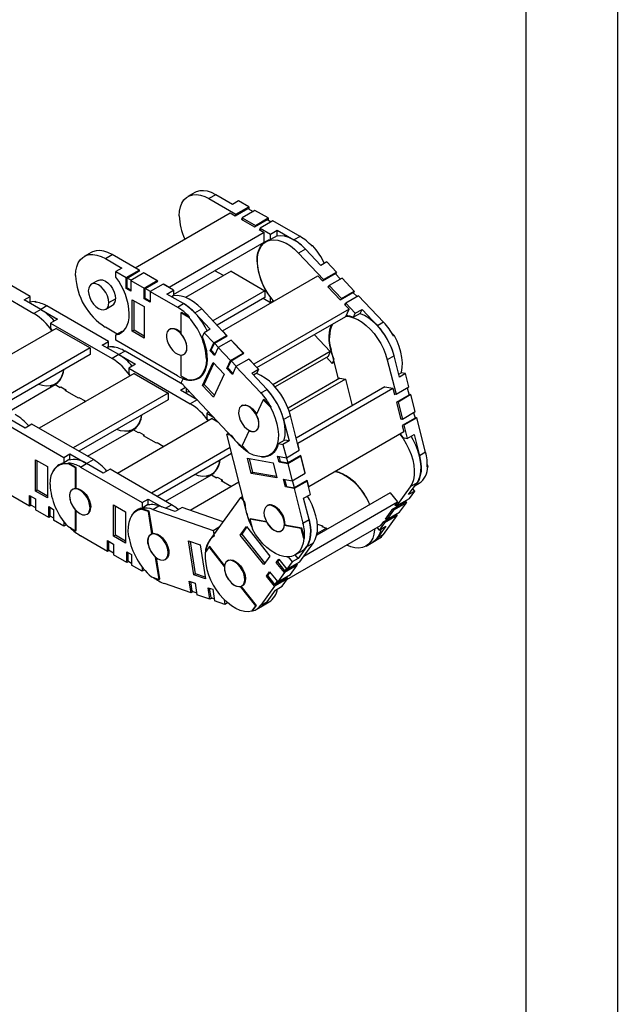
# Model space of a CAD drawing. Header units: inches. Extents: x 0 to 66, y 0 to 51.
# Tile 8 of 9: x 56.2 to 66, y 25.5 to 41.6. Entities that reach past the tile are written whole.
import ezdxf

# ---------------------------------------------------------------- set-up
doc = ezdxf.new("R2010")
doc.units = ezdxf.units.IN
doc.header["$LTSCALE"] = 6
doc.header["$MEASUREMENT"] = 0
doc.layers.add('TEXT', color=140, linetype='Continuous', lineweight=25)

msp = doc.modelspace()

# ---------------------------------------------------------------- linework, layer by layer
at = {"color": 7, "linetype": 'Continuous'}
msp.add_line((66.001, 51.001), (66.001, 0.001), dxfattribs=at)
for p, q in [((59.076, 38.798), (58.964, 38.734)), ((59.42, 38.764), (59.309, 38.7)), ((59.693, 38.606), (59.42, 38.764)), ((59.309, 38.7), (59.751, 38.444)), ((59.793, 38.664), (59.693, 38.606)), ((59.751, 38.444), (59.963, 38.566)), ((59.963, 38.566), (59.793, 38.664)), ((59.963, 38.566), (59.963, 38.531)), ((58.098, 37.567), (59.657, 38.466)), ((59.657, 38.466), (59.738, 38.42)), ((59.738, 38.42), (59.946, 38.54)), ((59.751, 38.428), (59.751, 38.444)), ((60.063, 38.508), (59.852, 38.386)), ((59.946, 38.54), (60.033, 38.491)), ((60.28, 38.383), (60.063, 38.508)), ((59.852, 38.37), (59.838, 38.362)), ((59.838, 38.362), (60.055, 38.237)), ((59.852, 38.386), (59.852, 38.354)), ((59.852, 38.386), (60.069, 38.261)), ((60.055, 38.237), (60.264, 38.357)), ((60.069, 38.261), (60.28, 38.383)), ((60.069, 38.245), (60.069, 38.261)), ((60.358, 38.338), (60.147, 38.216)), ((60.264, 38.357), (60.328, 38.32)), ((60.28, 38.383), (60.28, 38.348)), ((60.801, 38.082), (60.358, 38.338)), ((60.214, 38.145), (58.655, 37.245)), ((60.147, 38.2), (60.133, 38.192)), ((60.133, 38.192), (60.214, 38.145)), ((60.147, 38.216), (60.317, 38.118)), ((60.147, 38.216), (60.147, 38.184)), ((60.214, 37.984), (60.214, 38.145)), ((60.317, 38.118), (60.428, 38.182)), ((60.317, 38.029), (60.317, 38.118)), ((60.428, 38.093), (60.317, 38.029)), ((60.428, 38.093), (60.428, 38.182)), ((60.428, 38.182), (60.701, 38.025)), ((60.801, 38.082), (60.701, 38.025)), ((58.73, 37.128), (60.214, 37.984)), ((60.297, 38.025), (60.245, 37.994)), ((60.971, 37.949), (61.009, 37.927)), ((61.009, 37.927), (60.998, 37.92)), ((57.378, 37.818), (57.266, 37.753)), ((57.611, 37.719), (57.722, 37.783)), ((58.165, 37.528), (57.722, 37.783)), ((60.889, 37.872), (60.778, 37.808)), ((60.778, 37.808), (61.186, 37.374)), ((61.141, 37.605), (60.889, 37.872)), ((56.38, 37.098), (55.372, 37.68)), ((57.611, 37.719), (57.883, 37.562)), ((60.097, 37.682), (60.102, 37.685)), ((61.241, 37.663), (61.141, 37.605)), ((61.398, 37.496), (61.241, 37.663)), ((57.883, 37.562), (57.783, 37.504)), ((57.783, 37.415), (57.783, 37.504)), ((57.783, 37.504), (57.953, 37.406)), ((57.953, 37.406), (58.165, 37.528)), ((57.97, 37.399), (58.179, 37.52)), ((58.243, 37.483), (58.031, 37.361)), ((58.179, 37.52), (58.098, 37.567)), ((58.098, 37.566), (58.098, 37.567)), ((58.165, 37.528), (58.165, 37.512)), ((58.46, 37.358), (58.243, 37.483)), ((58.257, 37.475), (58.256, 37.475)), ((58.474, 37.35), (58.257, 37.475)), ((58.257, 37.475), (58.257, 37.475)), ((59.671, 37.51), (58.927, 37.081)), ((59.545, 37.438), (59.406, 37.518)), ((59.533, 36.534), (61.092, 37.433)), ((59.671, 37.51), (60.227, 37.189)), ((61.092, 37.433), (61.167, 37.354)), ((61.167, 37.354), (61.376, 37.475)), ((61.186, 37.374), (61.398, 37.496)), ((61.376, 37.475), (61.463, 37.382)), ((61.398, 37.496), (61.384, 37.466)), ((55.434, 37.4), (56.441, 36.819)), ((57.493, 37.361), (57.381, 37.297)), ((57.953, 37.229), (57.953, 37.406)), ((58.034, 37.362), (57.97, 37.399)), ((57.97, 37.239), (57.97, 37.399)), ((58.031, 37.361), (58.248, 37.235)), ((58.031, 37.361), (58.031, 37.184)), ((58.248, 37.235), (58.46, 37.358)), ((58.265, 37.229), (58.474, 37.35)), ((58.56, 37.3), (58.348, 37.178)), ((58.46, 37.358), (58.46, 37.341)), ((58.73, 37.202), (58.56, 37.3)), ((58.655, 37.245), (58.574, 37.292)), ((58.574, 37.292), (58.574, 37.292)), ((58.574, 37.292), (58.574, 37.292)), ((61.181, 37.362), (61.186, 37.374)), ((61.273, 37.264), (61.259, 37.256)), ((61.278, 37.276), (61.266, 37.249)), ((61.49, 37.398), (61.278, 37.276)), ((61.278, 37.276), (61.479, 37.063)), ((61.69, 37.186), (61.49, 37.398)), ((57.97, 37.239), (57.953, 37.229)), ((58.031, 37.184), (57.953, 37.229)), ((57.97, 37.239), (58.031, 37.203)), ((58.248, 37.059), (58.248, 37.235)), ((58.351, 37.179), (58.265, 37.229)), ((58.265, 37.068), (58.265, 37.229)), ((58.348, 37.178), (58.348, 37.001)), ((58.348, 37.178), (58.791, 36.922)), ((58.618, 37.137), (58.73, 37.202)), ((58.891, 36.98), (58.618, 37.137)), ((58.655, 37.245), (58.655, 37.245)), ((58.73, 37.113), (58.695, 37.093)), ((58.73, 37.202), (58.73, 37.113)), ((60.227, 37.189), (59.375, 36.696)), ((60.227, 37.189), (60.227, 37.079)), ((61.259, 37.256), (61.459, 37.044)), ((61.459, 37.044), (61.668, 37.164)), ((61.479, 37.063), (61.69, 37.186)), ((61.762, 37.109), (61.551, 36.987)), ((61.668, 37.164), (61.735, 37.094)), ((61.69, 37.186), (61.676, 37.156)), ((62.17, 36.676), (61.762, 37.109)), ((56.28, 37.04), (56.38, 37.098)), ((56.553, 36.883), (56.28, 37.04)), ((56.38, 37.01), (56.357, 36.996)), ((56.38, 37.01), (56.38, 37.098)), ((56.456, 37.006), (56.467, 37.013)), ((56.467, 37.013), (56.483, 37.004)), ((56.653, 36.941), (56.553, 36.883)), ((57.661, 36.359), (56.653, 36.941)), ((57.617, 36.888), (57.729, 36.952)), ((57.666, 36.996), (57.778, 37.06)), ((58.053, 37.043), (58.248, 36.93)), ((58.053, 36.528), (58.053, 37.043)), ((58.081, 36.544), (58.081, 37.026)), ((58.265, 37.068), (58.248, 37.059)), ((58.348, 37.001), (58.248, 37.059)), ((58.265, 37.068), (58.348, 37.02)), ((58.791, 36.922), (58.891, 36.98)), ((60.227, 37.079), (59.442, 36.626)), ((60.317, 36.993), (60.197, 37.062)), ((60.317, 37.081), (60.321, 37.084)), ((60.317, 36.993), (60.317, 37.081)), ((60.369, 37.023), (60.317, 36.993)), ((61.473, 37.052), (61.479, 37.063)), ((61.545, 36.975), (61.531, 36.967)), ((61.531, 36.967), (61.606, 36.888)), ((61.551, 36.987), (61.538, 36.96)), ((61.551, 36.987), (61.707, 36.821)), ((56.553, 36.883), (56.441, 36.819)), ((56.553, 36.883), (56.826, 36.725)), ((58.248, 36.93), (58.248, 36.416)), ((58.849, 36.827), (58.861, 36.834)), ((58.849, 36.827), (58.849, 36.489)), ((58.977, 36.753), (58.849, 36.827)), ((58.988, 36.76), (58.861, 36.834)), ((59.08, 36.827), (59.191, 36.892)), ((59.08, 36.827), (59.331, 36.56)), ((59.599, 36.458), (59.191, 36.892)), ((61.606, 36.888), (60.047, 35.988)), ((61.552, 36.771), (61.606, 36.888)), ((61.677, 36.756), (61.707, 36.821)), ((61.789, 36.82), (61.677, 36.756)), ((61.707, 36.821), (61.819, 36.885)), ((61.789, 36.82), (61.819, 36.885)), ((61.819, 36.885), (62.07, 36.618)), ((56.826, 36.725), (56.714, 36.661)), ((56.714, 36.661), (56.714, 36.572)), ((56.714, 36.661), (57.722, 36.079)), ((58.988, 36.76), (58.977, 36.753)), ((60.096, 35.931), (61.552, 36.771)), ((61.316, 36.626), (61.322, 36.638)), ((61.316, 36.626), (61.327, 36.632)), ((61.553, 36.773), (61.612, 36.767)), ((61.62, 36.772), (61.612, 36.767)), ((62.17, 36.676), (62.07, 36.618)), ((56.803, 36.574), (55.247, 35.676)), ((56.714, 36.572), (56.739, 36.537)), ((56.803, 36.574), (57.36, 36.253)), ((57.807, 36.481), (57.611, 36.594)), ((57.883, 36.525), (57.783, 36.467)), ((57.783, 36.379), (57.783, 36.467)), ((57.905, 36.53), (57.883, 36.525)), ((58.081, 36.544), (58.053, 36.528)), ((58.248, 36.416), (58.053, 36.528)), ((58.248, 36.448), (58.081, 36.544)), ((58.68, 36.568), (58.662, 36.558)), ((59.201, 36.438), (59.231, 36.502)), ((59.331, 36.56), (59.231, 36.502)), ((59.231, 36.502), (59.388, 36.336)), ((59.388, 36.336), (59.599, 36.458)), ((59.532, 36.53), (59.533, 36.534)), ((59.608, 36.454), (59.533, 36.534)), ((59.599, 36.458), (59.594, 36.446)), ((61.034, 36.472), (61.296, 36.194)), ((62.308, 36.496), (62.347, 36.454)), ((57.561, 36.301), (57.661, 36.359)), ((57.833, 36.144), (57.561, 36.301)), ((57.661, 36.27), (57.661, 36.359)), ((58.791, 35.797), (57.783, 36.379)), ((59.328, 36.207), (59.388, 36.336)), ((59.345, 36.217), (59.399, 36.334)), ((59.399, 36.334), (59.608, 36.454)), ((59.466, 36.263), (59.399, 36.334)), ((59.671, 36.382), (59.46, 36.26)), ((59.871, 36.169), (59.671, 36.382)), ((59.68, 36.378), (59.676, 36.376)), ((59.678, 36.375), (59.68, 36.378)), ((59.88, 36.166), (59.68, 36.378)), ((62.347, 36.454), (62.336, 36.448)), ((57.36, 36.253), (55.804, 35.355)), ((57.36, 36.144), (55.899, 35.3)), ((57.36, 36.253), (57.36, 36.144)), ((57.661, 36.27), (57.637, 36.257)), ((57.833, 36.144), (57.722, 36.079)), ((57.736, 36.267), (57.747, 36.274)), ((57.747, 36.274), (57.764, 36.264)), ((57.934, 36.201), (57.833, 36.144)), ((57.833, 36.144), (58.106, 35.986)), ((58.879, 35.655), (57.934, 36.201)), ((58.849, 36.137), (58.849, 35.799)), ((58.849, 36.137), (58.85, 36.137)), ((58.898, 36.148), (58.905, 36.152)), ((58.934, 36.189), (58.934, 36.19)), ((59.345, 36.217), (59.328, 36.207)), ((59.4, 36.131), (59.328, 36.207)), ((59.345, 36.217), (59.409, 36.149)), ((59.46, 36.26), (59.4, 36.131)), ((59.46, 36.26), (59.66, 36.047)), ((59.66, 36.047), (59.871, 36.169)), ((59.671, 36.045), (59.88, 36.166)), ((59.871, 36.169), (59.866, 36.157)), ((61.296, 36.194), (60.358, 35.652)), ((61.296, 36.194), (61.26, 36.114)), ((61.432, 35.744), (61.31, 36.226)), ((58.106, 35.986), (57.995, 35.922)), ((59.205, 35.641), (59.378, 36.015)), ((59.233, 35.657), (59.391, 36.001)), ((59.267, 36.072), (59.284, 36.081)), ((59.378, 36.015), (59.557, 35.825)), ((59.601, 35.918), (59.66, 36.047)), ((59.617, 35.928), (59.671, 36.045)), ((59.758, 35.952), (59.671, 36.045)), ((59.964, 36.071), (59.752, 35.949)), ((60.12, 35.905), (59.964, 36.071)), ((59.972, 36.067), (59.969, 36.066)), ((59.971, 36.064), (59.972, 36.067)), ((60.047, 35.988), (59.972, 36.067)), ((60.045, 35.985), (60.047, 35.988)), ((61.26, 36.114), (60.394, 35.614)), ((61.33, 36.001), (61.236, 36.1)), ((61.33, 36.001), (61.36, 36.066)), ((61.362, 36.02), (61.33, 36.001)), ((62.342, 36.125), (62.231, 36.061)), ((62.231, 36.061), (62.375, 35.495)), ((62.431, 35.776), (62.342, 36.125)), ((58.084, 35.835), (56.528, 34.937)), ((57.995, 35.922), (57.995, 35.833)), ((57.995, 35.922), (59.003, 35.34)), ((57.995, 35.833), (58.02, 35.798)), ((58.084, 35.835), (58.641, 35.514)), ((59.557, 35.825), (59.385, 35.45)), ((59.617, 35.928), (59.601, 35.918)), ((59.693, 35.82), (59.601, 35.918)), ((59.617, 35.928), (59.701, 35.839)), ((59.752, 35.949), (59.693, 35.82)), ((59.752, 35.949), (60.16, 35.516)), ((60.009, 35.841), (60.12, 35.905)), ((60.261, 35.573), (60.009, 35.841)), ((60.091, 35.84), (60.038, 35.81)), ((60.12, 35.905), (60.091, 35.84)), ((62.419, 35.824), (62.459, 35.847)), ((62.531, 35.834), (62.431, 35.776)), ((62.531, 35.834), (62.459, 35.847)), ((62.587, 35.617), (62.531, 35.834)), ((56.038, 35.219), (56.789, 35.653)), ((56.786, 35.659), (56.838, 35.69)), ((56.789, 35.653), (56.87, 35.607)), ((58.849, 35.799), (58.977, 35.725)), ((58.854, 35.682), (58.884, 35.747)), ((59.783, 34.696), (58.854, 35.682)), ((58.891, 35.751), (58.884, 35.747)), ((59.124, 35.756), (59.188, 35.793)), ((59.233, 35.657), (59.205, 35.641)), ((59.399, 35.48), (59.233, 35.657)), ((61.456, 35.758), (60.605, 35.267)), ((61.546, 35.742), (60.625, 35.21)), ((61.456, 35.758), (61.546, 35.742)), ((61.546, 35.742), (61.656, 35.308)), ((56.738, 35.639), (56.714, 35.625)), ((56.714, 35.625), (56.714, 35.61)), ((56.87, 35.607), (56.884, 35.615)), ((56.884, 35.615), (56.962, 35.57)), ((56.884, 35.615), (56.884, 35.615)), ((56.962, 35.57), (56.948, 35.562)), ((56.948, 35.562), (57.165, 35.436)), ((56.962, 35.57), (56.962, 35.554)), ((58.641, 35.514), (57.084, 34.615)), ((58.641, 35.514), (58.641, 35.404)), ((58.841, 35.562), (58.923, 35.609)), ((59.114, 35.404), (58.841, 35.562)), ((58.941, 35.531), (58.918, 35.517)), ((58.941, 35.531), (58.941, 35.59)), ((59.385, 35.45), (59.205, 35.641)), ((60.16, 35.516), (60.261, 35.573)), ((62.19, 35.616), (60.738, 34.777)), ((60.763, 34.692), (62.322, 35.592)), ((62.19, 35.616), (62.322, 35.592)), ((62.322, 35.592), (62.348, 35.489)), ((62.345, 35.5), (62.375, 35.495)), ((62.348, 35.489), (62.362, 35.497)), ((62.375, 35.495), (62.587, 35.617)), ((62.619, 35.489), (62.408, 35.366)), ((62.559, 35.601), (62.589, 35.481)), ((62.586, 35.494), (62.619, 35.489)), ((62.69, 35.211), (62.619, 35.489)), ((57.165, 35.436), (57.179, 35.444)), ((57.179, 35.444), (57.279, 35.387)), ((57.179, 35.444), (57.179, 35.444)), ((58.641, 35.404), (57.179, 34.561)), ((57.279, 35.387), (57.265, 35.379)), ((57.265, 35.379), (57.279, 35.371)), ((57.279, 35.387), (57.279, 35.371)), ((59.114, 35.404), (59.003, 35.34)), ((59.115, 35.405), (59.114, 35.404)), ((59.114, 35.404), (59.118, 35.402)), ((60.197, 35.406), (60.084, 35.159)), ((60.197, 35.406), (60.208, 35.412)), ((60.315, 35.281), (60.197, 35.406)), ((60.326, 35.287), (60.208, 35.412)), ((62.589, 35.481), (62.381, 35.361)), ((62.381, 35.361), (62.451, 35.083)), ((62.408, 35.366), (62.394, 35.369)), ((62.408, 35.366), (62.478, 35.088)), ((59.307, 35.201), (59.275, 35.183)), ((59.275, 35.183), (59.275, 35.094)), ((59.275, 35.183), (59.384, 35.12)), ((59.861, 35.314), (59.843, 35.304)), ((59.918, 35.32), (59.906, 35.313)), ((60.326, 35.287), (60.315, 35.281)), ((62.478, 35.088), (62.69, 35.211)), ((62.662, 35.195), (62.686, 35.104)), ((55.924, 35.041), (56.931, 34.459)), ((56.297, 34.942), (56.024, 35.099)), ((56.408, 35.006), (56.297, 34.942)), ((57.416, 34.424), (56.408, 35.006)), ((59.364, 35.096), (57.808, 34.197)), ((59.275, 35.094), (59.3, 35.059)), ((59.364, 35.096), (59.457, 35.042)), ((60.533, 35.081), (60.644, 35.145)), ((60.533, 35.081), (60.622, 34.732)), ((60.788, 34.579), (60.644, 35.145)), ((62.449, 35.094), (62.478, 35.088)), ((62.451, 35.083), (62.465, 35.091)), ((62.686, 35.104), (62.477, 34.983)), ((62.715, 35.111), (62.504, 34.989)), ((62.682, 35.117), (62.715, 35.111)), ((62.86, 34.544), (62.715, 35.111)), ((57.318, 34.48), (58.07, 34.914)), ((58.019, 34.899), (57.995, 34.885)), ((57.995, 34.885), (57.995, 34.871)), ((58.066, 34.92), (58.119, 34.95)), ((58.07, 34.914), (58.151, 34.867)), ((58.151, 34.867), (58.165, 34.875)), ((58.165, 34.875), (58.243, 34.83)), ((58.165, 34.875), (58.165, 34.875)), ((59.6, 34.839), (59.631, 34.857)), ((59.966, 34.903), (59.853, 34.656)), ((59.966, 34.903), (59.966, 34.903)), ((60.079, 34.895), (60.086, 34.899)), ((62.503, 34.88), (60.944, 33.98)), ((62.438, 34.85), (62.486, 34.784)), ((62.477, 34.983), (62.503, 34.88)), ((62.504, 34.989), (62.491, 34.991)), ((62.504, 34.989), (62.559, 34.771)), ((58.243, 34.83), (58.229, 34.822)), ((58.229, 34.822), (58.446, 34.697)), ((58.243, 34.83), (58.243, 34.814)), ((58.446, 34.697), (58.46, 34.705)), ((58.46, 34.705), (58.56, 34.647)), ((58.46, 34.705), (58.46, 34.705)), ((59.928, 33.549), (59.6, 34.839)), ((59.6, 34.839), (59.673, 34.826)), ((60.449, 34.687), (60.549, 34.745)), ((60.449, 34.687), (60.521, 34.674)), ((60.622, 34.732), (60.521, 34.674)), ((60.622, 34.732), (60.549, 34.745)), ((60.759, 34.693), (60.763, 34.692)), ((60.789, 34.589), (60.763, 34.692)), ((62.486, 34.784), (62.559, 34.771)), ((62.559, 34.771), (62.67, 34.836)), ((62.67, 34.836), (62.759, 34.486)), ((59.656, 34.621), (58.365, 33.876)), ((59.68, 34.526), (58.46, 33.821)), ((58.56, 34.647), (58.546, 34.639)), ((58.546, 34.639), (58.56, 34.631)), ((58.56, 34.647), (58.56, 34.631)), ((59.853, 34.656), (59.97, 34.531)), ((60.305, 34.502), (60.369, 34.539)), ((60.41, 34.622), (60.431, 34.634)), ((60.521, 34.674), (60.577, 34.456)), ((60.577, 34.456), (60.788, 34.579)), ((60.785, 34.59), (60.789, 34.589)), ((60.786, 34.587), (60.789, 34.589)), ((62.86, 34.544), (62.759, 34.486)), ((56.466, 33.908), (56.466, 34.422)), ((56.466, 34.422), (56.661, 34.31)), ((56.494, 33.924), (56.494, 34.406)), ((56.912, 34.366), (56.849, 34.33)), ((56.931, 34.459), (57.032, 34.517)), ((56.931, 34.459), (56.931, 34.371)), ((57.032, 34.429), (56.931, 34.371)), ((56.996, 34.361), (57.007, 34.368)), ((57.123, 34.287), (56.996, 34.361)), ((57.135, 34.294), (57.007, 34.368)), ((57.032, 34.429), (57.032, 34.517)), ((57.032, 34.517), (57.304, 34.36)), ((57.204, 34.302), (57.304, 34.36)), ((57.304, 34.36), (57.416, 34.424)), ((57.577, 34.202), (57.304, 34.36)), ((59.938, 34.449), (60.359, 34.373)), ((60.002, 34.199), (59.938, 34.449)), ((60.029, 34.215), (59.972, 34.443)), ((60.359, 34.373), (60.423, 34.124)), ((60.432, 34.482), (60.577, 34.456)), ((60.457, 34.383), (60.432, 34.482)), ((60.452, 34.479), (60.474, 34.392)), ((60.474, 34.392), (60.457, 34.383)), ((60.602, 34.357), (60.457, 34.383)), ((60.474, 34.392), (60.606, 34.369)), ((60.606, 34.369), (60.582, 34.46)), ((60.814, 34.479), (60.602, 34.357)), ((60.814, 34.489), (60.606, 34.369)), ((60.8, 34.481), (60.814, 34.479)), ((60.885, 34.211), (60.814, 34.489)), ((60.884, 34.201), (60.814, 34.479)), ((56.661, 34.31), (56.661, 33.796)), ((57.135, 34.294), (57.123, 34.287)), ((57.123, 33.949), (57.123, 34.287)), ((57.135, 33.955), (57.135, 34.294)), ((57.204, 34.302), (58.212, 33.72)), ((57.689, 34.267), (57.577, 34.202)), ((58.696, 33.685), (57.689, 34.267)), ((59.347, 34.181), (59.399, 34.211)), ((60.029, 34.215), (60.002, 34.199)), ((60.423, 34.124), (60.002, 34.199)), ((60.417, 34.146), (60.029, 34.215)), ((60.602, 34.357), (60.673, 34.079)), ((60.673, 34.079), (60.884, 34.201)), ((60.882, 34.212), (60.885, 34.211)), ((60.882, 34.21), (60.885, 34.211)), ((61.382, 34.232), (61.443, 34.211)), ((61.45, 34.215), (61.443, 34.211)), ((62.895, 34.305), (62.884, 34.299)), ((62.886, 34.342), (62.895, 34.305)), ((58.599, 33.741), (59.351, 34.175)), ((59.8, 34.053), (59, 33.591)), ((59.299, 34.16), (59.275, 34.146)), ((59.275, 34.146), (59.275, 34.131)), ((59.351, 34.175), (59.431, 34.128)), ((59.431, 34.128), (59.445, 34.136)), ((59.445, 34.136), (59.523, 34.091)), ((59.445, 34.136), (59.445, 34.136)), ((59.523, 34.091), (59.509, 34.083)), ((59.509, 34.083), (59.681, 33.984)), ((59.523, 34.091), (59.523, 34.075)), ((60.528, 34.105), (60.673, 34.079)), ((60.561, 33.976), (60.528, 34.105)), ((60.548, 34.101), (60.577, 33.986)), ((60.709, 33.963), (60.679, 34.082)), ((60.917, 34.073), (60.705, 33.951)), ((60.918, 34.083), (60.709, 33.963)), ((60.904, 34.075), (60.917, 34.073)), ((60.972, 33.855), (60.917, 34.073)), ((60.944, 33.98), (60.918, 34.083)), ((62.581, 33.85), (62.719, 34.042)), ((62.719, 34.042), (62.607, 33.977)), ((62.687, 33.998), (62.755, 34.037)), ((56.366, 33.66), (55.924, 33.916)), ((56.494, 33.924), (56.466, 33.908)), ((56.661, 33.796), (56.466, 33.908)), ((56.661, 33.828), (56.494, 33.924)), ((57.082, 33.941), (57.075, 33.937)), ((57.123, 33.949), (57.135, 33.955)), ((60.577, 33.986), (60.561, 33.976)), ((60.705, 33.951), (60.561, 33.976)), ((60.577, 33.986), (60.709, 33.963)), ((60.705, 33.951), (60.85, 33.384)), ((60.94, 33.98), (60.944, 33.98)), ((60.942, 33.98), (60.941, 33.98)), ((62.278, 33.881), (61.075, 33.186)), ((62.278, 33.881), (62.398, 33.73)), ((62.607, 33.977), (62.383, 33.666)), ((62.681, 33.908), (62.581, 33.85)), ((62.595, 33.788), (62.681, 33.908)), ((62.681, 33.908), (62.65, 33.946)), ((56.366, 33.837), (56.466, 33.779)), ((56.366, 33.66), (56.366, 33.837)), ((56.383, 33.828), (56.383, 33.686)), ((56.466, 33.779), (56.466, 33.603)), ((57.026, 33.829), (57.026, 33.83)), ((58.212, 33.72), (58.312, 33.778)), ((58.212, 33.72), (58.212, 33.631)), ((58.312, 33.689), (58.312, 33.778)), ((58.312, 33.778), (58.537, 33.648)), ((59.32, 33.093), (59.831, 33.802)), ((59.831, 33.802), (59.86, 33.819)), ((59.831, 33.802), (59.897, 33.719)), ((60.861, 33.791), (60.972, 33.855)), ((60.95, 33.442), (60.861, 33.791)), ((60.864, 32.844), (62.398, 33.73)), ((62.515, 33.723), (62.307, 33.603)), ((62.544, 33.718), (62.332, 33.596)), ((62.398, 33.73), (62.357, 33.673)), ((62.383, 33.666), (62.595, 33.788)), ((62.434, 33.565), (62.544, 33.718)), ((62.539, 33.756), (62.515, 33.723)), ((62.527, 33.739), (62.544, 33.718)), ((56.397, 33.678), (56.366, 33.66)), ((56.383, 33.686), (56.466, 33.638)), ((56.684, 33.477), (56.466, 33.603)), ((56.684, 33.654), (56.762, 33.609)), ((56.684, 33.477), (56.684, 33.654)), ((56.7, 33.644), (56.7, 33.503)), ((56.762, 33.609), (56.762, 33.432)), ((57.123, 33.259), (57.123, 33.597)), ((57.124, 33.597), (57.123, 33.597)), ((57.135, 33.265), (57.135, 33.586)), ((57.372, 33.643), (57.36, 33.636)), ((57.747, 33.169), (57.747, 33.683)), ((57.747, 33.683), (57.942, 33.571)), ((57.775, 33.185), (57.775, 33.667)), ((57.942, 33.571), (57.942, 33.056)), ((58.193, 33.627), (58.129, 33.59)), ((58.193, 33.615), (58.204, 33.622)), ((58.318, 33.572), (58.193, 33.615)), ((58.329, 33.579), (58.204, 33.622)), ((58.312, 33.689), (58.212, 33.631)), ((58.329, 33.579), (58.318, 33.572)), ((58.375, 33.207), (58.318, 33.572)), ((58.387, 33.213), (58.329, 33.579)), ((58.389, 33.607), (58.489, 33.665)), ((58.389, 33.607), (59.377, 33.265)), ((58.757, 33.572), (58.489, 33.665)), ((58.597, 33.627), (58.696, 33.685)), ((58.868, 33.637), (58.757, 33.572)), ((59.543, 33.403), (58.868, 33.637)), ((60.278, 33.675), (60.26, 33.665)), ((60.474, 33.584), (60.462, 33.578)), ((62.307, 33.603), (62.197, 33.45)), ((62.332, 33.596), (62.222, 33.443)), ((62.222, 33.443), (62.434, 33.565)), ((62.332, 33.596), (62.32, 33.611)), ((62.357, 33.673), (62.371, 33.681)), ((62.367, 33.687), (62.383, 33.666)), ((56.714, 33.495), (56.684, 33.477)), ((56.7, 33.503), (56.762, 33.468)), ((56.931, 33.334), (56.762, 33.432)), ((56.931, 33.409), (56.931, 33.334)), ((57.311, 33.528), (57.329, 33.539)), ((59.991, 33.453), (59.979, 33.447)), ((59.979, 33.447), (60.021, 33.283)), ((60.257, 33.397), (59.979, 33.447)), ((60.252, 33.406), (59.991, 33.453)), ((60.257, 33.397), (60.257, 33.397)), ((60.85, 33.384), (60.95, 33.442)), ((62.157, 33.395), (62.116, 33.338)), ((62.366, 33.516), (62.157, 33.395)), ((62.17, 33.199), (62.395, 33.51)), ((62.183, 33.388), (62.171, 33.403)), ((62.395, 33.51), (62.183, 33.388)), ((62.197, 33.45), (62.21, 33.458)), ((62.206, 33.463), (62.222, 33.443)), ((62.378, 33.533), (62.366, 33.516)), ((62.377, 33.532), (62.395, 33.51)), ((56.973, 33.358), (56.931, 33.334)), ((56.996, 33.332), (57.123, 33.259)), ((57.123, 33.259), (57.135, 33.265)), ((59.377, 33.265), (59.477, 33.323)), ((59.377, 33.265), (59.392, 33.17)), ((59.479, 33.314), (59.477, 33.323)), ((59.477, 33.323), (59.484, 33.321)), ((59.823, 33.189), (59.922, 33.326)), ((59.851, 33.205), (59.931, 33.315)), ((59.922, 33.326), (60.306, 32.844)), ((60.432, 33.246), (60.433, 33.246)), ((60.496, 33.256), (60.503, 33.26)), ((60.555, 33.352), (60.544, 33.345)), ((60.822, 33.296), (60.544, 33.345)), ((60.833, 33.302), (60.555, 33.352)), ((62.116, 33.338), (60.582, 32.453)), ((60.822, 33.296), (60.833, 33.302)), ((60.863, 33.132), (60.822, 33.296)), ((60.874, 33.139), (60.833, 33.302)), ((61.236, 33.303), (61.08, 33.213)), ((61.085, 33.368), (61.17, 33.338)), ((61.17, 33.338), (61.157, 33.33)), ((61.157, 33.33), (61.236, 33.303)), ((61.17, 33.338), (61.173, 33.324)), ((61.236, 33.303), (61.239, 33.281)), ((62.065, 33.309), (62.097, 33.269)), ((62.208, 33.333), (62.07, 33.141)), ((62.183, 33.388), (62.097, 33.269)), ((62.097, 33.269), (62.208, 33.333)), ((57.647, 32.921), (57.204, 33.177)), ((57.647, 33.098), (57.747, 33.04)), ((57.647, 32.921), (57.647, 33.098)), ((57.664, 33.088), (57.664, 32.947)), ((57.775, 33.185), (57.747, 33.169)), ((57.942, 33.056), (57.747, 33.169)), ((57.942, 33.088), (57.775, 33.185)), ((58.362, 33.202), (58.356, 33.198)), ((58.375, 33.207), (58.387, 33.213)), ((59.061, 32.539), (58.973, 33.094)), ((58.973, 33.094), (59.164, 33.027)), ((59.089, 32.555), (59.005, 33.082)), ((59.851, 33.205), (59.823, 33.189)), ((60.207, 32.707), (59.823, 33.189)), ((60.227, 32.734), (59.851, 33.205)), ((60.874, 33.139), (60.863, 33.132)), ((61.883, 33.008), (61.995, 33.072)), ((61.995, 33.072), (62.095, 33.13)), ((62.17, 33.199), (62.07, 33.141)), ((57.677, 32.939), (57.647, 32.921)), ((57.664, 32.947), (57.747, 32.899)), ((57.747, 33.04), (57.747, 32.863)), ((57.964, 32.915), (58.042, 32.87)), ((57.964, 32.738), (57.964, 32.915)), ((58.31, 33.05), (58.31, 33.05)), ((59.164, 33.027), (59.252, 32.473)), ((59.31, 32.993), (59.245, 32.903)), ((59.321, 32.999), (59.31, 32.993)), ((59.563, 32.675), (59.31, 32.993)), ((59.566, 32.692), (59.321, 32.999)), ((60.722, 32.864), (60.834, 32.928)), ((60.909, 32.997), (60.771, 32.805)), ((60.796, 32.75), (61.021, 33.061)), ((60.909, 32.997), (61.021, 33.061)), ((61.635, 32.997), (61.566, 33.021)), ((57.964, 32.738), (57.747, 32.863)), ((57.995, 32.756), (57.964, 32.738)), ((57.981, 32.905), (57.981, 32.764)), ((57.981, 32.764), (58.042, 32.728)), ((58.042, 32.87), (58.042, 32.693)), ((58.493, 32.462), (58.435, 32.828)), ((58.436, 32.828), (58.435, 32.828)), ((58.504, 32.469), (58.449, 32.817)), ((58.592, 32.789), (58.61, 32.799)), ((58.652, 32.904), (58.641, 32.897)), ((59.629, 32.775), (59.611, 32.764)), ((60.306, 32.844), (60.207, 32.707)), ((60.413, 32.739), (60.453, 32.794)), ((60.43, 32.749), (60.413, 32.739)), ((60.458, 32.787), (60.43, 32.749)), ((60.43, 32.749), (60.55, 32.598)), ((60.453, 32.794), (60.585, 32.628)), ((60.585, 32.831), (60.605, 32.831)), ((60.585, 32.628), (60.796, 32.75)), ((60.671, 32.747), (60.585, 32.628)), ((60.605, 32.831), (60.671, 32.747)), ((60.605, 32.831), (60.606, 32.831)), ((60.771, 32.805), (60.671, 32.747)), ((60.771, 32.805), (60.724, 32.864)), ((58.212, 32.595), (58.042, 32.693)), ((58.212, 32.67), (58.212, 32.595)), ((58.253, 32.619), (58.212, 32.595)), ((59.563, 32.675), (59.563, 32.676)), ((60.253, 32.516), (60.303, 32.586)), ((60.303, 32.586), (60.435, 32.42)), ((60.545, 32.573), (60.413, 32.739)), ((60.757, 32.695), (60.545, 32.573)), ((60.759, 32.718), (60.55, 32.598)), ((60.55, 32.598), (60.578, 32.637)), ((60.647, 32.543), (60.757, 32.695)), ((60.745, 32.71), (60.757, 32.695)), ((60.749, 32.705), (60.759, 32.718)), ((58.368, 32.506), (58.493, 32.462)), ((58.493, 32.462), (58.504, 32.469)), ((58.984, 32.434), (59.083, 32.4)), ((59.015, 32.243), (58.984, 32.434)), ((59.004, 32.427), (59.029, 32.27)), ((59.089, 32.555), (59.061, 32.539)), ((59.252, 32.473), (59.061, 32.539)), ((59.248, 32.5), (59.089, 32.555)), ((59.644, 32.442), (59.645, 32.442)), ((59.904, 32.51), (59.893, 32.503)), ((60.269, 32.525), (60.253, 32.516)), ((60.385, 32.35), (60.253, 32.516)), ((60.308, 32.58), (60.269, 32.525)), ((60.269, 32.525), (60.389, 32.375)), ((60.596, 32.472), (60.385, 32.35)), ((60.598, 32.495), (60.389, 32.375)), ((60.389, 32.375), (60.429, 32.429)), ((60.545, 32.573), (60.435, 32.42)), ((60.435, 32.42), (60.647, 32.543)), ((60.51, 32.353), (60.596, 32.472)), ((60.584, 32.487), (60.596, 32.472)), ((60.588, 32.482), (60.598, 32.495)), ((59.015, 32.243), (58.581, 32.393)), ((59.049, 32.263), (59.015, 32.243)), ((59.029, 32.27), (59.108, 32.243)), ((59.083, 32.4), (59.113, 32.209)), ((59.296, 32.326), (59.372, 32.3)), ((59.326, 32.136), (59.296, 32.326)), ((59.315, 32.32), (59.34, 32.163)), ((59.372, 32.3), (59.402, 32.109)), ((59.826, 32.347), (59.825, 32.346)), ((60.078, 32.028), (59.825, 32.346)), ((60.089, 32.035), (59.838, 32.35)), ((59.847, 32.355), (59.865, 32.365)), ((60.385, 32.35), (60.16, 32.039)), ((60.261, 32.096), (60.399, 32.288)), ((60.399, 32.288), (60.51, 32.353)), ((59.326, 32.136), (59.113, 32.209)), ((59.36, 32.155), (59.326, 32.136)), ((59.34, 32.163), (59.397, 32.143)), ((59.569, 32.052), (59.402, 32.109)), ((59.556, 32.134), (59.569, 32.052)), ((59.615, 32.078), (59.569, 32.052)), ((60.013, 31.939), (60.078, 32.028)), ((60.024, 31.945), (60.013, 31.939)), ((60.024, 31.945), (60.089, 32.035)), ((60.078, 32.028), (60.089, 32.035)), ((60.085, 31.969), (60.185, 32.027)), ((60.16, 32.039), (60.261, 32.096)), ((60.185, 32.027), (60.296, 32.092))]:
    msp.add_line(p, q)
at = {"flags": 128}
for points in [[(58.822, 38.418), (58.827, 38.495), (58.841, 38.565), (58.866, 38.626), (58.899, 38.678), (58.941, 38.718), (58.99, 38.746), (59.045, 38.762), (59.106, 38.765), (59.172, 38.756), (59.239, 38.734), (59.309, 38.7)], [(59.42, 38.764), (59.351, 38.798), (59.283, 38.82), (59.218, 38.83), (59.157, 38.827), (59.101, 38.811), (59.076, 38.798)], [(60.889, 37.872), (60.823, 37.936), (60.755, 37.99), (60.686, 38.033), (60.616, 38.065), (60.549, 38.084), (60.485, 38.091), (60.425, 38.085), (60.404, 38.079)], [(60.097, 37.682), (60.1, 37.75), (60.111, 37.812), (60.13, 37.868), (60.155, 37.917), (60.187, 37.958), (60.225, 37.991), (60.268, 38.015), (60.317, 38.029)], [(60.14, 37.875), (60.172, 37.928), (60.211, 37.971), (60.259, 38.002), (60.313, 38.021), (60.373, 38.027), (60.438, 38.02), (60.505, 38), (60.574, 37.969), (60.644, 37.925), (60.712, 37.871), (60.778, 37.808)], [(57.123, 37.438), (57.128, 37.515), (57.143, 37.585), (57.167, 37.646), (57.201, 37.697), (57.242, 37.738), (57.292, 37.766), (57.347, 37.782), (57.408, 37.785), (57.473, 37.776), (57.541, 37.753), (57.611, 37.719)], [(57.722, 37.783), (57.653, 37.818), (57.585, 37.84), (57.52, 37.849), (57.459, 37.846), (57.403, 37.83), (57.378, 37.818)], [(60.369, 37.023), (60.339, 37.06), (60.282, 37.139), (60.231, 37.223), (60.188, 37.311), (60.153, 37.4), (60.126, 37.49), (60.11, 37.577), (60.102, 37.661), (60.105, 37.74), (60.118, 37.811), (60.14, 37.875)], [(57.666, 36.996), (57.661, 37.049), (57.644, 37.105), (57.617, 37.161), (57.583, 37.211), (57.543, 37.254), (57.499, 37.285), (57.456, 37.304), (57.416, 37.308), (57.381, 37.297), (57.355, 37.272), (57.338, 37.235), (57.332, 37.189)], [(57.493, 37.361), (57.527, 37.372), (57.567, 37.368), (57.611, 37.349), (57.654, 37.318), (57.694, 37.275), (57.729, 37.225), (57.755, 37.17), (57.772, 37.113), (57.778, 37.06)], [(57.332, 37.189), (57.338, 37.136), (57.355, 37.079), (57.381, 37.024), (57.416, 36.973), (57.456, 36.931), (57.499, 36.899), (57.543, 36.881), (57.583, 36.877), (57.617, 36.888), (57.644, 36.912), (57.661, 36.949), (57.666, 36.996)], [(59.191, 36.892), (59.125, 36.955), (59.057, 37.009), (58.987, 37.053), (58.918, 37.084), (58.851, 37.104), (58.787, 37.111), (58.727, 37.105), (58.706, 37.099)], [(56.467, 37.013), (56.405, 37.011), (56.367, 37.002)], [(57.783, 36.467), (57.832, 36.482), (57.875, 36.505), (57.913, 36.538), (57.945, 36.579), (57.97, 36.628), (57.988, 36.684), (57.999, 36.747), (58.003, 36.814)], [(62.342, 36.125), (62.315, 36.215), (62.279, 36.304), (62.235, 36.392), (62.183, 36.476), (62.126, 36.554), (62.063, 36.625), (61.997, 36.688), (61.929, 36.741), (61.859, 36.783), (61.79, 36.813), (61.782, 36.816)], [(61.36, 36.066), (61.33, 36.144), (61.306, 36.222), (61.289, 36.299), (61.28, 36.373), (61.278, 36.444), (61.283, 36.511), (61.296, 36.572), (61.316, 36.626)], [(61.612, 36.767), (61.679, 36.749), (61.748, 36.719), (61.817, 36.677), (61.886, 36.624), (61.952, 36.561), (62.014, 36.49), (62.072, 36.411), (62.123, 36.328), (62.167, 36.24), (62.204, 36.151), (62.231, 36.061)], [(58.626, 36.517), (58.614, 36.475), (58.614, 36.424), (58.625, 36.369), (58.647, 36.313), (58.678, 36.26), (58.715, 36.212), (58.757, 36.175), (58.801, 36.15), (58.843, 36.138), (58.881, 36.141), (58.912, 36.159), (58.934, 36.189)], [(58.934, 36.189), (58.945, 36.231), (58.946, 36.282), (58.934, 36.337), (58.913, 36.393), (58.882, 36.446), (58.845, 36.494), (58.802, 36.531), (58.759, 36.557), (58.717, 36.568), (58.679, 36.565), (58.648, 36.547), (58.626, 36.517)], [(58.666, 36.56), (58.669, 36.562), (58.701, 36.574), (58.738, 36.573), (58.779, 36.559), (58.821, 36.532), (58.849, 36.507)], [(59.245, 35.877), (59.265, 35.932), (59.278, 35.993), (59.284, 36.059), (59.282, 36.13), (59.272, 36.205), (59.255, 36.282), (59.232, 36.36), (59.201, 36.438)], [(62.461, 35.847), (62.465, 35.859), (62.477, 35.932), (62.48, 36.011), (62.472, 36.096), (62.455, 36.185), (62.428, 36.275), (62.392, 36.366), (62.347, 36.454)], [(57.747, 36.274), (57.685, 36.271), (57.648, 36.263)], [(59.267, 36.072), (59.262, 35.994), (59.247, 35.923), (59.222, 35.862), (59.188, 35.81), (59.146, 35.77), (59.096, 35.742), (59.039, 35.727), (58.977, 35.725)], [(56.923, 35.891), (56.909, 35.828), (56.885, 35.767), (56.851, 35.715), (56.81, 35.675), (56.76, 35.647), (56.705, 35.631), (56.644, 35.627), (56.579, 35.637), (56.517, 35.657)], [(60.644, 35.145), (60.617, 35.235), (60.581, 35.324), (60.536, 35.412), (60.485, 35.495), (60.428, 35.574), (60.365, 35.645), (60.299, 35.708), (60.23, 35.761), (60.161, 35.803), (60.092, 35.833), (60.084, 35.836)], [(58.884, 35.747), (58.942, 35.731), (58.976, 35.725)], [(56.772, 35.643), (56.763, 35.639), (56.714, 35.625)], [(58.993, 35.535), (58.966, 35.532), (58.928, 35.524)], [(60.541, 34.74), (60.544, 34.75), (60.556, 34.821), (60.559, 34.9), (60.552, 34.984), (60.535, 35.071), (60.509, 35.161), (60.474, 35.25), (60.43, 35.338), (60.38, 35.422), (60.323, 35.501), (60.261, 35.573)], [(59.906, 35.313), (59.867, 35.313), (59.835, 35.298), (59.811, 35.27), (59.797, 35.231), (59.794, 35.182), (59.803, 35.128), (59.822, 35.071), (59.851, 35.017), (59.888, 34.968), (59.929, 34.928), (59.972, 34.9), (60.015, 34.885)], [(59.847, 35.306), (59.867, 35.317), (59.903, 35.321), (59.943, 35.313), (59.985, 35.291), (60.025, 35.258), (60.063, 35.215), (60.09, 35.174)], [(60.015, 34.885), (60.054, 34.885), (60.087, 34.9), (60.111, 34.928), (60.125, 34.968), (60.127, 35.016), (60.119, 35.071), (60.099, 35.127), (60.07, 35.182), (60.034, 35.23), (59.993, 35.27), (59.949, 35.298), (59.906, 35.313)], [(60.315, 35.281), (60.359, 35.192), (60.396, 35.102), (60.423, 35.012), (60.44, 34.923), (60.448, 34.838), (60.445, 34.758), (60.432, 34.686), (60.41, 34.622)], [(58.203, 35.152), (58.189, 35.088), (58.165, 35.027), (58.132, 34.976), (58.09, 34.936), (58.041, 34.907), (57.985, 34.891), (57.924, 34.888), (57.859, 34.898), (57.797, 34.917)], [(58.052, 34.904), (58.043, 34.9), (57.995, 34.885)], [(62.434, 34.848), (62.491, 34.769), (62.542, 34.685), (62.586, 34.597), (62.622, 34.508), (62.649, 34.418), (62.666, 34.331), (62.674, 34.246), (62.672, 34.167), (62.66, 34.095), (62.638, 34.032), (62.607, 33.977)], [(62.719, 34.042), (62.75, 34.096), (62.771, 34.16), (62.783, 34.232), (62.785, 34.311), (62.778, 34.395), (62.76, 34.483), (62.733, 34.572), (62.698, 34.662), (62.654, 34.749), (62.62, 34.807)], [(60.41, 34.622), (60.378, 34.568), (60.338, 34.525), (60.29, 34.494), (60.234, 34.476), (60.174, 34.47), (60.108, 34.478), (60.04, 34.498), (59.97, 34.531)], [(56.706, 34.014), (56.711, 34.092), (56.726, 34.163), (56.751, 34.224), (56.785, 34.275), (56.827, 34.316), (56.877, 34.344), (56.934, 34.359), (56.996, 34.361)], [(59.484, 34.413), (59.47, 34.349), (59.446, 34.288), (59.412, 34.237), (59.371, 34.197), (59.322, 34.168), (59.266, 34.152), (59.205, 34.149), (59.14, 34.158), (59.078, 34.178)], [(62.759, 34.486), (62.777, 34.399), (62.785, 34.314), (62.784, 34.235), (62.772, 34.163), (62.751, 34.098), (62.72, 34.044), (62.719, 34.042)], [(61.443, 34.211), (61.512, 34.181), (61.581, 34.14), (61.65, 34.088), (61.716, 34.026), (61.779, 33.955), (61.837, 33.877), (61.889, 33.793), (61.933, 33.706), (61.942, 33.687)], [(59.333, 34.165), (59.324, 34.161), (59.275, 34.146)], [(57.36, 33.636), (57.354, 33.69), (57.338, 33.746), (57.311, 33.801), (57.277, 33.852), (57.236, 33.894), (57.193, 33.926), (57.15, 33.944), (57.11, 33.948), (57.075, 33.937), (57.048, 33.913), (57.032, 33.876), (57.026, 33.829)], [(57.135, 33.955), (57.174, 33.947), (57.216, 33.925), (57.257, 33.892), (57.295, 33.85), (57.327, 33.8), (57.351, 33.747), (57.366, 33.694), (57.372, 33.643)], [(57.026, 33.829), (57.032, 33.776), (57.048, 33.72), (57.075, 33.665), (57.11, 33.614), (57.15, 33.572), (57.193, 33.54), (57.236, 33.522), (57.277, 33.518), (57.311, 33.528), (57.338, 33.553), (57.354, 33.59), (57.36, 33.636)], [(61.021, 33.061), (61.051, 33.116), (61.073, 33.179), (61.085, 33.251), (61.087, 33.33), (61.08, 33.415), (61.062, 33.502), (61.035, 33.592), (60.999, 33.681), (60.956, 33.769), (60.922, 33.826)], [(57.996, 33.159), (57.987, 33.244), (57.988, 33.325), (58, 33.398), (58.021, 33.463), (58.052, 33.518), (58.091, 33.563), (58.138, 33.595), (58.193, 33.615)], [(58.81, 33.603), (58.766, 33.639), (58.696, 33.685)], [(60.462, 33.578), (60.422, 33.621), (60.379, 33.652), (60.336, 33.671), (60.295, 33.676), (60.261, 33.665), (60.234, 33.641), (60.217, 33.605), (60.211, 33.558), (60.216, 33.505), (60.233, 33.449), (60.259, 33.394), (60.293, 33.343)], [(60.293, 33.343), (60.333, 33.3), (60.377, 33.268), (60.42, 33.249), (60.46, 33.245), (60.495, 33.255), (60.522, 33.279), (60.539, 33.316), (60.545, 33.362), (60.539, 33.415), (60.523, 33.472), (60.497, 33.527), (60.462, 33.578)], [(60.834, 32.928), (60.872, 32.955), (60.911, 32.999), (60.941, 33.054), (60.962, 33.118), (60.974, 33.19), (60.976, 33.27), (60.968, 33.354), (60.95, 33.442)], [(60.95, 33.442), (60.951, 33.438), (60.968, 33.35), (60.976, 33.266), (60.974, 33.187), (60.962, 33.115), (60.94, 33.051), (60.909, 32.997)], [(60.537, 32.837), (60.469, 32.855), (60.399, 32.886), (60.329, 32.929), (60.26, 32.983), (60.193, 33.047), (60.13, 33.119), (60.072, 33.198), (60.021, 33.283)], [(62.025, 33.286), (62.024, 33.275), (62.013, 33.202), (61.992, 33.137), (61.962, 33.082), (61.924, 33.037), (61.878, 33.004), (61.824, 32.984), (61.765, 32.975), (61.702, 32.98), (61.635, 32.997)], [(58.641, 32.897), (58.635, 32.95), (58.618, 33.007), (58.592, 33.062), (58.557, 33.112), (58.517, 33.155), (58.474, 33.187), (58.43, 33.205), (58.39, 33.209), (58.356, 33.198), (58.329, 33.174), (58.312, 33.137), (58.307, 33.09)], [(58.31, 33.05), (58.307, 33.079), (58.307, 33.107), (58.311, 33.132), (58.318, 33.154), (58.328, 33.173), (58.341, 33.188), (58.357, 33.2), (58.375, 33.207)], [(58.307, 33.09), (58.312, 33.037), (58.329, 32.981), (58.356, 32.925), (58.39, 32.875), (58.43, 32.832), (58.474, 32.801), (58.517, 32.782), (58.557, 32.778), (58.592, 32.789), (58.618, 32.814), (58.635, 32.851), (58.641, 32.897)], [(58.387, 33.213), (58.423, 33.215), (58.464, 33.204), (58.505, 33.18), (58.546, 33.145), (58.582, 33.101), (58.613, 33.05), (58.636, 32.997), (58.649, 32.943)], [(60.863, 33.132), (60.852, 33.058), (60.831, 32.993), (60.801, 32.937), (60.762, 32.893), (60.715, 32.86), (60.661, 32.839), (60.601, 32.831), (60.537, 32.837)], [(62.07, 33.141), (62.031, 33.098), (61.995, 33.072)], [(58.649, 32.943), (58.652, 32.894), (58.645, 32.85), (58.627, 32.816), (58.601, 32.794), (58.596, 32.792)], [(59.893, 32.503), (59.879, 32.559), (59.855, 32.615), (59.822, 32.667), (59.783, 32.712), (59.74, 32.746), (59.696, 32.768), (59.655, 32.775), (59.619, 32.768), (59.59, 32.747), (59.571, 32.713), (59.563, 32.668), (59.565, 32.616)], [(59.615, 32.767), (59.63, 32.775), (59.665, 32.782), (59.704, 32.776), (59.746, 32.756), (59.787, 32.725), (59.825, 32.684)], [(59.565, 32.616), (59.58, 32.56), (59.604, 32.505), (59.637, 32.453), (59.676, 32.408), (59.719, 32.373), (59.762, 32.352), (59.803, 32.344), (59.84, 32.351), (59.868, 32.372), (59.887, 32.407), (59.896, 32.451), (59.893, 32.503)], [(59.825, 32.684), (59.858, 32.635), (59.884, 32.582), (59.901, 32.529), (59.908, 32.477), (59.904, 32.431), (59.89, 32.394), (59.867, 32.367), (59.852, 32.358)], [(60.013, 31.939), (59.954, 31.931), (59.889, 31.936), (59.821, 31.954), (59.752, 31.985), (59.681, 32.027), (59.612, 32.081), (59.545, 32.145), (59.482, 32.217)], [(60.185, 32.027), (60.221, 32.053), (60.261, 32.096)], [(60.261, 32.096), (60.226, 32.057), (60.185, 32.027)]]:
    msp.add_lwpolyline(points, dxfattribs=at)
for centre, radius, start, end in [((59.763, 38.443), 0.942, 181.493, 205.5122), ((60.366, 37.352), 0.85, 41.953, 59.2312), ((60.268, 37.297), 0.846, 42.7624, 59.2403), ((60.148, 37.142), 1.165, 25.2639, 42.2997), ((61.153, 37.728), 1.058, 182.5017, 217.7098), ((58.177, 37.484), 1.055, 182.4873, 237.5127), ((56.946, 36.768), 1.058, 2.5017, 37.7098), ((56.412, 36.546), 0.462, 58.5838, 84.5873), ((57.666, 37.046), 0.113, 303.9367, 7.3755), ((58.465, 36.261), 0.836, 42.6627, 59.34), ((58.347, 36.115), 1.022, 24.1069, 57.8197), ((55.937, 36.001), 0.961, 33.755, 58.2966), ((56.094, 36.122), 0.889, 40.1591, 58.902), ((58.356, 36.192), 0.85, 41.953, 59.2312), ((61.546, 36.405), 0.375, 69.4701, 88.4767), ((58.197, 36.019), 1.072, 2.8188, 43.25), ((61.852, 36.406), 0.571, 155.2115, 198.2731), ((61.233, 35.834), 1.147, 14.7121, 43.1198), ((61.333, 35.894), 1.146, 28.9091, 43.058), ((58.58, 36.238), 0.368, 2.8023, 42.859), ((57.693, 35.807), 0.462, 58.5838, 84.5873), ((57.374, 35.383), 0.889, 40.1591, 58.902), ((58.847, 36.238), 0.101, 271.1318, 10.2227), ((57.217, 35.262), 0.961, 33.755, 58.2966), ((56.618, 35.913), 0.312, 303.4786, 356.6728), ((59.013, 35.976), 0.253, 264.1727, 336.9927), ((59.044, 36.22), 0.493, 239.1331, 260.3317), ((59.323, 34.733), 1.146, 28.9091, 43.058), ((59.423, 34.789), 1.147, 14.7168, 43.1151), ((58.498, 34.523), 0.961, 33.755, 58.2966), ((55.676, 34.402), 0.889, 40.1591, 58.902), ((57.898, 35.174), 0.312, 303.4786, 356.6728), ((59.859, 35.014), 0.268, 343.0223, 32.8742), ((60.027, 34.981), 0.0989, 231.8452, 332.659), ((60.471, 35.35), 0.954, 213.2852, 237.4264), ((60.425, 35.292), 0.876, 222.9261, 236.5423), ((60.191, 34.731), 0.262, 264.9937, 350.2328), ((62.119, 34.346), 0.767, 356.5107, 15.0258), ((56.982, 34.125), 0.251, 101.5189, 156.0319), ((56.963, 33.907), 0.462, 58.5838, 84.5873), ((57.094, 34.054), 0.371, 55.5461, 103.5145), ((56.957, 33.663), 0.889, 40.1591, 58.902), ((59.179, 34.435), 0.312, 303.4786, 356.6728), ((61.175, 33.505), 0.758, 36.0357, 74.2063), ((62.568, 34.306), 0.327, 304.6836, 359.9302), ((57.776, 34.067), 1.072, 182.8188, 223.25), ((57.125, 33.847), 0.101, 91.1318, 190.2227), ((60.853, 33.208), 1.194, 23.7399, 38.4469), ((57.393, 33.847), 0.368, 182.8023, 222.859), ((60.907, 33.791), 1.012, 184.1008, 207.9342), ((57.261, 33.628), 0.111, 299.2595, 7.5545), ((58.262, 33.385), 0.251, 101.5189, 156.0314), ((58.271, 33.296), 0.333, 69.1978, 101.6306), ((58.373, 33.372), 0.315, 68.3554, 105.6451), ((60.314, 33.595), 0.0879, 76.7763, 124.9097), ((60.222, 33.367), 0.334, 357.4514, 70.3312), ((60.985, 33.822), 1.092, 194.4804, 206.3522), ((60.516, 33.521), 0.288, 205.6263, 253.0619), ((57.629, 33.892), 0.832, 224.3935, 239.3209), ((60.449, 33.34), 0.0952, 259.7379, 3.337), ((60.109, 33.185), 0.767, 356.5107, 15.0258), ((61.822, 33.329), 0.31, 303.9052, 352.2146), ((59.097, 33.353), 1.118, 190.0196, 229.281), ((59.578, 32.9), 0.328, 124.5752, 178.1189), ((59.633, 32.882), 0.377, 145.9579, 174.2468), ((61.972, 33.34), 0.243, 300.3246, 324.6457), ((58.688, 33.117), 0.385, 190.0346, 228.8704), ((60.255, 32.868), 1.01, 178.0171, 220.1363), ((59.911, 32.666), 0.349, 178.5133, 220.0635), ((58.802, 32.996), 0.642, 231.415, 249.8668), ((59.817, 32.549), 0.203, 211.773, 272.2612), ((60.124, 32.349), 0.31, 303.9052, 352.2146), ((59.967, 32.175), 0.237, 284.1471, 324.9327)]:
    msp.add_arc(centre, radius, start, end)
at = {"layer": 'TEXT'}
msp.add_line((64.5, 49.5), (64.5, 1.5), dxfattribs=at)

doc.saveas('drawing.dxf')
